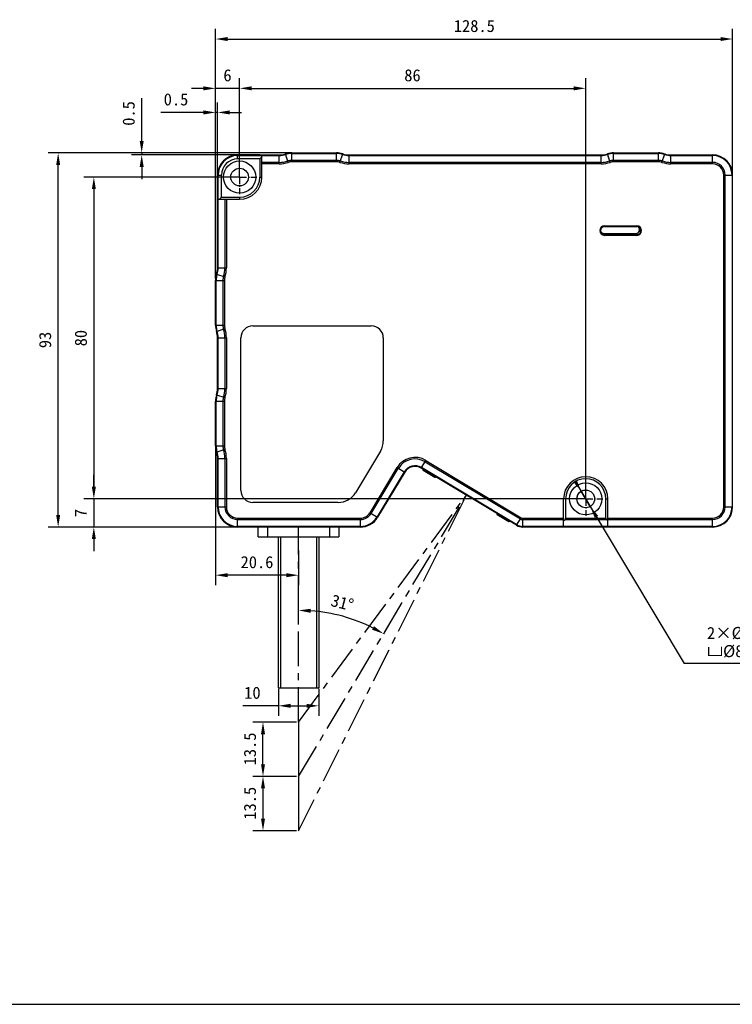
# Model space of a CAD drawing. Header units: millimetres. Extents: x 269 to 744, y 69 to 459.
# Tile 2 of 8: x 450 to 627, y 69 to 314. Entities that reach past the tile are written whole.
import ezdxf

# ---------------------------------------------------------------- set-up
doc = ezdxf.new("R2010")
doc.units = ezdxf.units.MM
doc.header["$LTSCALE"] = 46.255
doc.header["$PDMODE"] = 3
doc.header["$PDSIZE"] = 8
doc.linetypes.add('CENTER', pattern=[0.6, 0.375, -0.075, 0.075, -0.075])
doc.layers.get('0').update_dxf_attribs({"linetype": 'CONTINUOUS'})
doc.layers.get('Defpoints').update_dxf_attribs({"linetype": 'CONTINUOUS'})
for name, color, linetype in [('00_COMPONENTS', 7, 'CONTINUOUS'), ('03_ALL_AXES', 7, 'CONTINUOUS'), ('06_ALL_SURFS', 7, 'CONTINUOUS'), ('50_ALL_DETAILS', 7, 'CONTINUOUS'), ('51__DRAFT_DIMS', 7, 'CONTINUOUS')]:
    doc.layers.add(name, color=color, linetype=linetype)
doc.styles.get("Standard").update_dxf_attribs({"font": 'simfang.ttf'})
doc.dimstyles.new('DIMSTYLE_2', dxfattribs={"dimtxt": 3, "dimasz": 3, "dimexe": 2.5, "dimexo": 0.5, "dimgap": 0.75, "dimtad": 1, "dimdec": 1, "dimdsep": 46, "dimtxsty": 'STANDARD', "dimblk": '_FILLED', "dimblk1": '_FILLED', "dimblk2": '_FILLED', "dimcen": 0.09, "dimclrd": 8, "dimclre": 8, "dimclrt": 256, "dimazin": 2, "dimtp": 0.5, "dimtm": 0.5, "dimtfac": 1, "dimtdec": 1, "dimtofl": 0, "dimtmove": 0, "dimatfit": 3, "dimldrblk": '_FILLED', "dimfxl": 1, "dimtolj": 1, "dimarcsym": 0})

# ---------------------------------------------------------------- blocks, each defined once
blk = doc.blocks.new('_FILLED')
at = {"color": 0, "linetype": 'ByBlock'}
blk.add_solid([(0, 0), (-1, 0.167), (-1, -0.167)], dxfattribs=at)
blk = doc.blocks.new('*D1')
at = {"layer": '51__DRAFT_DIMS', "color": 8, "lineweight": -2}
for p, q in [((498.82, 249.39), (498.82, 293.14)), ((499.32, 269.58), (499.32, 293.14)), ((495.82, 290.64), (485.21, 290.64)), ((502.32, 290.64), (505.32, 290.64))]:
    blk.add_line(p, q, dxfattribs=at)
at = {"layer": 'Defpoints', "color": 0}
for p in [(499.32, 290.64), (499.32, 269.08), (498.82, 248.89)]:
    blk.add_point(p, dxfattribs=at)
at = {"layer": '51__DRAFT_DIMS', "color": 8, "linetype": 'ByBlock', "lineweight": -2, "xscale": 3, "yscale": 3, "zscale": 3}
blk.add_blockref('_FILLED', (498.82, 290.64), dxfattribs=at)
at = {"layer": '51__DRAFT_DIMS', "color": 8, "linetype": 'ByBlock', "lineweight": -2, "xscale": 3, "yscale": 3, "zscale": 3, "rotation": 180}
blk.add_blockref('_FILLED', (499.32, 290.64), dxfattribs=at)
at = {"layer": '51__DRAFT_DIMS', "insert": (492.07, 295.39), "char_height": 3, "attachment_point": 3, "line_spacing_factor": 0.9}
blk.add_mtext('\\A1;0.5', dxfattribs=at)
blk = doc.blocks.new('*D2')
at = {"layer": '51__DRAFT_DIMS', "color": 8, "lineweight": -2}
for p, q in [((498.82, 249.39), (498.82, 311.39)), ((627.32, 275.58), (627.32, 311.39)), ((501.82, 308.89), (624.32, 308.89))]:
    blk.add_line(p, q, dxfattribs=at)
at = {"layer": 'Defpoints', "color": 0}
for p in [(627.32, 308.89), (627.32, 275.08), (498.82, 248.89)]:
    blk.add_point(p, dxfattribs=at)
at = {"layer": '51__DRAFT_DIMS', "color": 8, "linetype": 'ByBlock', "lineweight": -2, "xscale": 3, "yscale": 3, "zscale": 3, "rotation": 180}
blk.add_blockref('_FILLED', (498.82, 308.89), dxfattribs=at)
at = {"layer": '51__DRAFT_DIMS', "color": 8, "linetype": 'ByBlock', "lineweight": -2, "xscale": 3, "yscale": 3, "zscale": 3}
blk.add_blockref('_FILLED', (627.32, 308.89), dxfattribs=at)
at = {"layer": '51__DRAFT_DIMS', "insert": (563.14, 313.64), "char_height": 3, "attachment_point": 2, "line_spacing_factor": 0.9}
blk.add_mtext('\\A1;128.5', dxfattribs=at)
blk = doc.blocks.new('*D3')
at = {"layer": '51__DRAFT_DIMS', "color": 8, "lineweight": -2}
for p, q in [((517.26, 280.58), (457.22, 280.58)), ((459.72, 190.58), (459.72, 277.58)), ((503.82, 187.58), (457.22, 187.58))]:
    blk.add_line(p, q, dxfattribs=at)
at = {"layer": 'Defpoints', "color": 0}
for p in [(459.72, 280.58), (517.76, 280.58), (504.32, 187.58)]:
    blk.add_point(p, dxfattribs=at)
at = {"layer": '51__DRAFT_DIMS', "color": 8, "linetype": 'ByBlock', "lineweight": -2, "xscale": 3, "yscale": 3, "zscale": 3}
for p, rotation in [((459.72, 280.58), 90), ((459.72, 187.58), 270)]:
    blk.add_blockref('_FILLED', p, dxfattribs=dict(at, rotation=rotation))
at = {"layer": '51__DRAFT_DIMS', "insert": (454.97, 234.08), "char_height": 3, "attachment_point": 2, "rotation": 90, "line_spacing_factor": 0.9}
blk.add_mtext('\\A1;93', dxfattribs=at)
blk = doc.blocks.new('*D4')
at = {"layer": '51__DRAFT_DIMS', "color": 8, "lineweight": -2}
for p, q in [((480.48, 283.58), (480.48, 294.18)), ((517.26, 280.58), (477.98, 280.58)), ((509.82, 280.08), (477.98, 280.08)), ((480.48, 277.08), (480.48, 274.08))]:
    blk.add_line(p, q, dxfattribs=at)
at = {"layer": 'Defpoints', "color": 0}
for p in [(480.48, 280.08), (510.32, 280.08), (517.76, 280.58)]:
    blk.add_point(p, dxfattribs=at)
at = {"layer": '51__DRAFT_DIMS', "color": 8, "linetype": 'ByBlock', "lineweight": -2, "xscale": 3, "yscale": 3, "zscale": 3}
for p, rotation in [((480.48, 280.58), 270), ((480.48, 280.08), 90)]:
    blk.add_blockref('_FILLED', p, dxfattribs=dict(at, rotation=rotation))
at = {"layer": '51__DRAFT_DIMS', "insert": (475.73, 287.33), "char_height": 3, "attachment_point": 1, "rotation": 90, "line_spacing_factor": 0.9}
blk.add_mtext('\\A1;0.5', dxfattribs=at)
blk = doc.blocks.new('*D5')
at = {"layer": '51__DRAFT_DIMS', "color": 8, "lineweight": -2}
for p, q in [((498.82, 249.39), (498.82, 299.13)), ((504.82, 275.08), (504.82, 299.13)), ((495.82, 296.63), (492.82, 296.63)), ((507.82, 296.63), (510.82, 296.63))]:
    blk.add_line(p, q, dxfattribs=at)
at = {"layer": 'Defpoints', "color": 0}
for p in [(504.82, 296.63), (504.82, 274.58), (498.82, 248.89)]:
    blk.add_point(p, dxfattribs=at)
at = {"layer": '51__DRAFT_DIMS', "color": 8, "linetype": 'ByBlock', "lineweight": -2, "xscale": 3, "yscale": 3, "zscale": 3}
blk.add_blockref('_FILLED', (498.82, 296.63), dxfattribs=at)
at = {"layer": '51__DRAFT_DIMS', "color": 8, "linetype": 'ByBlock', "lineweight": -2, "xscale": 3, "yscale": 3, "zscale": 3, "rotation": 180}
blk.add_blockref('_FILLED', (504.82, 296.63), dxfattribs=at)
at = {"layer": '51__DRAFT_DIMS', "insert": (501.79, 301.38), "char_height": 3, "attachment_point": 2, "line_spacing_factor": 0.9}
blk.add_mtext('\\A1;6', dxfattribs=at)
blk = doc.blocks.new('*D6')
at = {"layer": '51__DRAFT_DIMS', "color": 8, "lineweight": -2}
for p, q in [((504.82, 275.08), (504.82, 299.13)), ((590.82, 195.08), (590.82, 299.13)), ((507.82, 296.63), (587.82, 296.63))]:
    blk.add_line(p, q, dxfattribs=at)
at = {"layer": 'Defpoints', "color": 0}
for p in [(590.82, 296.63), (504.82, 274.58), (590.82, 194.58)]:
    blk.add_point(p, dxfattribs=at)
at = {"layer": '51__DRAFT_DIMS', "color": 8, "linetype": 'ByBlock', "lineweight": -2, "xscale": 3, "yscale": 3, "zscale": 3, "rotation": 180}
blk.add_blockref('_FILLED', (504.82, 296.63), dxfattribs=at)
at = {"layer": '51__DRAFT_DIMS', "color": 8, "linetype": 'ByBlock', "lineweight": -2, "xscale": 3, "yscale": 3, "zscale": 3}
blk.add_blockref('_FILLED', (590.82, 296.63), dxfattribs=at)
at = {"layer": '51__DRAFT_DIMS', "insert": (547.77, 301.38), "char_height": 3, "attachment_point": 2, "line_spacing_factor": 0.9}
blk.add_mtext('\\A1;86', dxfattribs=at)
blk = doc.blocks.new('*D7')
at = {"layer": '51__DRAFT_DIMS', "color": 8, "lineweight": -2}
for p, q in [((504.32, 274.58), (466.09, 274.58)), ((468.59, 271.58), (468.59, 197.58)), ((590.32, 194.58), (466.09, 194.58))]:
    blk.add_line(p, q, dxfattribs=at)
at = {"layer": 'Defpoints', "color": 0}
for p in [(504.82, 274.58), (468.59, 194.58), (590.82, 194.58)]:
    blk.add_point(p, dxfattribs=at)
at = {"layer": '51__DRAFT_DIMS', "color": 8, "linetype": 'ByBlock', "lineweight": -2, "xscale": 3, "yscale": 3, "zscale": 3}
for p, rotation in [((468.59, 274.58), 90), ((468.59, 194.58), 270)]:
    blk.add_blockref('_FILLED', p, dxfattribs=dict(at, rotation=rotation))
at = {"layer": '51__DRAFT_DIMS', "insert": (463.84, 234.54), "char_height": 3, "attachment_point": 2, "rotation": 90, "line_spacing_factor": 0.9}
blk.add_mtext('\\A1;80', dxfattribs=at)
blk = doc.blocks.new('*D8')
at = {"layer": '51__DRAFT_DIMS', "color": 8, "lineweight": -2}
for p, q in [((498.82, 207.27), (498.82, 173.1)), ((519.46, 181.71), (519.46, 173.1)), ((516.46, 175.6), (501.82, 175.6))]:
    blk.add_line(p, q, dxfattribs=at)
at = {"layer": 'Defpoints', "color": 0}
for p in [(498.82, 207.77), (519.46, 182.21), (498.82, 175.6)]:
    blk.add_point(p, dxfattribs=at)
at = {"layer": '51__DRAFT_DIMS', "color": 8, "linetype": 'ByBlock', "lineweight": -2, "xscale": 3, "yscale": 3, "zscale": 3, "rotation": 180}
blk.add_blockref('_FILLED', (498.82, 175.6), dxfattribs=at)
at = {"layer": '51__DRAFT_DIMS', "color": 8, "linetype": 'ByBlock', "lineweight": -2, "xscale": 3, "yscale": 3, "zscale": 3}
blk.add_blockref('_FILLED', (519.46, 175.6), dxfattribs=at)
at = {"layer": '51__DRAFT_DIMS', "insert": (509.13, 180.35), "char_height": 3, "attachment_point": 2, "line_spacing_factor": 0.9}
blk.add_mtext('\\A1;20.6', dxfattribs=at)
blk = doc.blocks.new('*D28')
at = {"layer": '51__DRAFT_DIMS', "color": 8, "lineweight": -2}
for p, q in [((468.59, 197.58), (468.59, 200.58)), ((590.32, 194.58), (466.09, 194.58)), ((503.82, 187.58), (466.09, 187.58)), ((468.59, 184.58), (468.59, 181.58))]:
    blk.add_line(p, q, dxfattribs=at)
at = {"layer": 'Defpoints', "color": 0}
for p in [(468.59, 194.58), (590.82, 194.58), (504.32, 187.58)]:
    blk.add_point(p, dxfattribs=at)
at = {"layer": '51__DRAFT_DIMS', "color": 8, "linetype": 'ByBlock', "lineweight": -2, "xscale": 3, "yscale": 3, "zscale": 3}
for p, rotation in [((468.59, 194.58), 270), ((468.59, 187.58), 90)]:
    blk.add_blockref('_FILLED', p, dxfattribs=dict(at, rotation=rotation))
at = {"layer": '51__DRAFT_DIMS', "insert": (463.84, 191.06), "char_height": 3, "attachment_point": 2, "rotation": 90, "line_spacing_factor": 0.9}
blk.add_mtext('\\A1;7', dxfattribs=at)
blk = doc.blocks.new('*D30')
at = {"layer": '51__DRAFT_DIMS', "color": 8, "lineweight": -2}
for p, q in [((518.96, 139.08), (508.12, 139.08)), ((510.62, 128.58), (510.62, 136.08)), ((518.96, 125.58), (508.12, 125.58))]:
    blk.add_line(p, q, dxfattribs=at)
at = {"layer": 'Defpoints', "color": 0}
for p in [(510.62, 139.08), (519.46, 139.08), (519.46, 125.58)]:
    blk.add_point(p, dxfattribs=at)
at = {"layer": '51__DRAFT_DIMS', "color": 8, "linetype": 'ByBlock', "lineweight": -2, "xscale": 3, "yscale": 3, "zscale": 3}
for p, rotation in [((510.62, 139.08), 90), ((510.62, 125.58), 270)]:
    blk.add_blockref('_FILLED', p, dxfattribs=dict(at, rotation=rotation))
at = {"layer": '51__DRAFT_DIMS', "insert": (505.87, 132.41), "char_height": 3, "attachment_point": 2, "rotation": 90, "line_spacing_factor": 0.9}
blk.add_mtext('\\A1;13.5', dxfattribs=at)
blk = doc.blocks.new('*D31')
at = {"layer": '51__DRAFT_DIMS', "color": 8, "lineweight": -2}
for p, q in [((518.96, 125.58), (508.12, 125.58)), ((510.62, 122.58), (510.62, 115.08)), ((518.96, 112.08), (508.12, 112.08))]:
    blk.add_line(p, q, dxfattribs=at)
at = {"layer": 'Defpoints', "color": 0}
for p in [(519.46, 125.58), (510.62, 112.08), (519.46, 112.08)]:
    blk.add_point(p, dxfattribs=at)
at = {"layer": '51__DRAFT_DIMS', "color": 8, "linetype": 'ByBlock', "lineweight": -2, "xscale": 3, "yscale": 3, "zscale": 3}
for p, rotation in [((510.62, 125.58), 90), ((510.62, 112.08), 270)]:
    blk.add_blockref('_FILLED', p, dxfattribs=dict(at, rotation=rotation))
at = {"layer": '51__DRAFT_DIMS', "insert": (505.87, 118.91), "char_height": 3, "attachment_point": 2, "rotation": 90, "line_spacing_factor": 0.9}
blk.add_mtext('\\A1;13.5', dxfattribs=at)
blk = doc.blocks.new('*D33')
at = {"layer": '51__DRAFT_DIMS', "color": 8, "lineweight": -2}
for p, q in [((514.46, 147.33), (514.46, 140.63)), ((524.46, 147.33), (524.46, 140.63)), ((514.46, 143.13), (505.61, 143.13)), ((517.46, 143.13), (521.46, 143.13))]:
    blk.add_line(p, q, dxfattribs=at)
at = {"layer": 'Defpoints', "color": 0}
for p in [(514.46, 147.83), (524.46, 147.83), (524.46, 143.13)]:
    blk.add_point(p, dxfattribs=at)
at = {"layer": '51__DRAFT_DIMS', "color": 8, "linetype": 'ByBlock', "lineweight": -2, "xscale": 3, "yscale": 3, "zscale": 3, "rotation": 180}
blk.add_blockref('_FILLED', (514.46, 143.13), dxfattribs=at)
at = {"layer": '51__DRAFT_DIMS', "color": 8, "linetype": 'ByBlock', "lineweight": -2, "xscale": 3, "yscale": 3, "zscale": 3}
blk.add_blockref('_FILLED', (524.46, 143.13), dxfattribs=at)
at = {"layer": '51__DRAFT_DIMS', "insert": (510.03, 147.88), "char_height": 3, "attachment_point": 3, "line_spacing_factor": 0.9}
blk.add_mtext('\\A1;10', dxfattribs=at)

msp = doc.modelspace()

# ---------------------------------------------------------------- linework, layer by layer
at = {"color": 251}
for p, q in [((504.82, 296.63), (498.82, 296.63)), ((499.32, 290.64), (498.82, 290.64)), ((480.48, 280.58), (480.48, 280.08)), ((468.59, 194.58), (468.59, 187.58))]:
    msp.add_line(p, q, dxfattribs=at)
at = {"ltscale": 0.1}
msp.add_line((268.79, 68.93), (743.99, 68.93), dxfattribs=at)
at = {"layer": '00_COMPONENTS', "color": 7}
for p, q in [((504.32, 279.08), (504.32, 280.08)), ((504.32, 280.08), (514.64, 280.08)), ((504.32, 279.93), (514.64, 279.93)), ((509.82, 279.08), (504.32, 279.08)), ((510.32, 279.58), (509.82, 279.08)), ((509.82, 279.08), (509.82, 274.58)), ((510.32, 274.58), (510.32, 280.08)), ((514.64, 277.87), (514.64, 280.08)), ((516.89, 278.23), (516.2, 280.33)), ((517.76, 278.37), (517.76, 280.58)), ((517.76, 280.58), (528.87, 280.58)), ((517.76, 280.43), (528.87, 280.43)), ((528.87, 278.37), (528.87, 280.58)), ((529.75, 278.23), (530.44, 280.33)), ((532, 277.87), (532, 280.08)), ((532, 280.08), (594.64, 280.08)), ((532, 279.93), (594.64, 279.93)), ((594.64, 277.87), (594.64, 280.08)), ((596.89, 278.23), (596.2, 280.33)), ((597.76, 278.37), (597.76, 280.58)), ((597.76, 280.58), (608.87, 280.58)), ((597.76, 280.43), (608.87, 280.43)), ((608.87, 278.37), (608.87, 280.58)), ((609.75, 278.23), (610.44, 280.33)), ((612, 277.87), (612, 280.08)), ((612, 280.08), (622.32, 280.08)), ((612, 279.93), (622.32, 279.93)), ((622.32, 277.87), (622.32, 280.08)), ((514.64, 278.23), (510.32, 278.23)), ((514.64, 277.87), (510.32, 277.87)), ((528.87, 278.73), (517.76, 278.73)), ((528.87, 278.37), (517.76, 278.37)), ((594.64, 278.23), (532, 278.23)), ((594.64, 277.87), (532, 277.87)), ((608.87, 278.73), (597.76, 278.73)), ((608.87, 278.37), (597.76, 278.37)), ((622.32, 278.23), (612, 278.23)), ((622.32, 277.87), (612, 277.87)), ((499.32, 252.01), (499.32, 275.08)), ((499.32, 275.08), (500.32, 275.08)), ((499.46, 252.01), (499.46, 275.08)), ((500.32, 269.58), (500.32, 275.08)), ((509.82, 274.58), (510.32, 274.58)), ((625.11, 192.58), (625.11, 275.08)), ((625.11, 275.08), (627.32, 275.08)), ((625.46, 192.58), (625.46, 275.08)), ((627.17, 275.08), (627.17, 192.58)), ((500.32, 269.58), (499.82, 269.08)), ((500.32, 269.58), (504.82, 269.58)), ((504.82, 269.58), (504.82, 269.08)), ((499.32, 269.08), (504.82, 269.08)), ((501.17, 269.08), (501.17, 252.01)), ((501.52, 269.08), (501.52, 252.01)), ((595.52, 262.48), (595.52, 262.28)), ((595.52, 262.48), (603.52, 262.48)), ((595.52, 262.28), (603.52, 262.28)), ((603.52, 262.48), (603.52, 262.28)), ((595.32, 260.58), (603.32, 260.58)), ((595.52, 260.08), (595.52, 260.28)), ((603.52, 260.28), (595.52, 260.28)), ((603.52, 260.08), (595.52, 260.08)), ((603.52, 260.08), (603.52, 260.28)), ((499.07, 250.45), (501.16, 249.76)), ((499.32, 252.01), (501.52, 252.01)), ((498.82, 237.77), (498.82, 248.89)), ((498.82, 248.89), (501.02, 248.89)), ((498.96, 237.77), (498.96, 248.89)), ((500.67, 248.89), (500.67, 237.77)), ((501.02, 248.89), (501.02, 237.77)), ((498.82, 237.77), (501.02, 237.77)), ((508.12, 237.58), (537.52, 237.58)), ((499.07, 236.21), (501.16, 236.9)), ((499.32, 222.01), (499.32, 234.65)), ((499.32, 234.65), (501.52, 234.65)), ((499.46, 222.01), (499.46, 234.65)), ((501.17, 234.65), (501.17, 222.01)), ((501.52, 234.65), (501.52, 222.01)), ((505.12, 196.68), (505.12, 234.58)), ((540.52, 234.58), (540.52, 208.98)), ((499.07, 220.45), (501.16, 219.76)), ((499.32, 222.01), (501.52, 222.01)), ((498.82, 207.77), (498.82, 218.89)), ((498.82, 218.89), (501.02, 218.89)), ((498.96, 207.77), (498.96, 218.89)), ((500.67, 218.89), (500.67, 207.77)), ((501.02, 218.89), (501.02, 207.77)), ((498.82, 207.77), (501.02, 207.77)), ((499.07, 206.21), (501.16, 206.9)), ((539.8, 206.4), (533.61, 196.1)), ((499.32, 192.58), (499.32, 204.65)), ((499.32, 204.65), (501.52, 204.65)), ((499.46, 192.58), (499.46, 204.65)), ((501.17, 204.65), (501.17, 192.58)), ((501.52, 204.65), (501.52, 192.58)), ((549.96, 202.23), (551.09, 204.13)), ((550.91, 203.82), (574.58, 189.6)), ((551.09, 204.13), (574.77, 189.9)), ((537.22, 191.14), (543.95, 202.34)), ((537.52, 190.96), (544.25, 202.16)), ((545.71, 201.28), (538.98, 190.08)), ((545.84, 201.21), (539.11, 190.01)), ((543.95, 202.34), (545.84, 201.21)), ((573.63, 188.01), (549.96, 202.23)), ((573.71, 188.13), (550.03, 202.36)), ((550.44, 201.71), (553.34, 199.97)), ((529.33, 193.68), (508.12, 193.68)), ((585.82, 194.58), (585.32, 194.58)), ((585.32, 187.58), (585.32, 194.58)), ((585.82, 194.58), (585.82, 189.79)), ((595.82, 194.58), (596.32, 194.58)), ((595.82, 189.79), (595.82, 194.58)), ((596.32, 187.58), (596.32, 194.58)), ((499.32, 192.58), (501.52, 192.58)), ((537.22, 191.14), (539.11, 190.01)), ((625.11, 192.58), (627.32, 192.58)), ((504.32, 187.58), (504.32, 189.79)), ((504.32, 189.79), (534.82, 189.79)), ((504.32, 189.43), (534.82, 189.43)), ((534.82, 187.58), (534.82, 189.79)), ((568.79, 190.69), (571.68, 188.95)), ((573.63, 188.01), (574.77, 189.9)), ((575.18, 189.79), (585.32, 189.79)), ((575.18, 187.58), (575.18, 189.79)), ((575.18, 189.43), (585.32, 189.43)), ((585.32, 189.08), (585.67, 189.43)), ((585.67, 189.43), (595.96, 189.43)), ((585.82, 189.79), (595.82, 189.79)), ((595.96, 189.43), (596.32, 189.08)), ((596.32, 189.79), (622.32, 189.79)), ((596.32, 189.43), (622.32, 189.43)), ((622.32, 187.58), (622.32, 189.79)), ((534.82, 187.73), (504.32, 187.73)), ((534.82, 187.58), (504.32, 187.58)), ((509.46, 185.13), (509.46, 187.58)), ((511.71, 187.58), (511.71, 185.13)), ((527.21, 185.13), (527.21, 187.58)), ((529.46, 187.58), (529.46, 185.13)), ((622.32, 187.73), (575.18, 187.73)), ((622.32, 187.58), (575.18, 187.58)), ((509.46, 185.13), (529.46, 185.13)), ((514.46, 147.63), (514.46, 185.13)), ((514.96, 185.13), (514.96, 147.63)), ((523.96, 147.63), (523.96, 185.13)), ((524.46, 185.13), (524.46, 147.63)), ((514.46, 147.63), (524.46, 147.63))]:
    msp.add_line(p, q, dxfattribs=at)
for centre, radius in [((504.82, 274.58), 4), ((504.82, 274.58), 2.2), ((590.82, 194.58), 4)]:
    msp.add_circle(centre, radius, dxfattribs=at)
at = {"layer": '00_COMPONENTS'}
msp.add_circle((590.82, 194.58), 2.2, dxfattribs=at)
at = {"layer": '00_COMPONENTS', "color": 7}
for centre, radius, start, end in [((504.32, 275.08), 5, 90, 180), ((504.32, 275.08), 4.85, 90, 180), ((504.32, 275.08), 4, 90, 180), ((514.64, 285.08), 5, 270, 288.1949), ((514.64, 285.08), 5.15, 270, 288.1949), ((517.76, 275.58), 5, 90, 108.1949), ((517.76, 275.58), 4.85, 90, 108.1949), ((528.87, 275.58), 5, 71.8051, 90), ((528.87, 275.58), 4.85, 71.8051, 90), ((532, 285.08), 5.15, 251.8051, 270), ((532, 285.08), 5, 251.8051, 270), ((594.64, 285.08), 5, 270, 288.1949), ((594.64, 285.08), 5.15, 270, 288.1949), ((597.76, 275.58), 5, 90, 108.1949), ((597.76, 275.58), 4.85, 90, 108.1949), ((608.87, 275.58), 5, 71.8051, 90), ((608.87, 275.58), 4.85, 71.8051, 90), ((612, 285.08), 5.15, 251.8051, 270), ((612, 285.08), 5, 251.8051, 270), ((622.32, 275.08), 5, 0, 90), ((622.32, 275.08), 4.85, 0, 90), ((514.64, 285.08), 6.85, 270, 288.1949), ((514.64, 285.08), 7.21, 270, 288.1949), ((517.76, 275.58), 3.15, 90, 108.1949), ((517.76, 275.58), 2.79, 90, 108.1949), ((528.87, 275.58), 3.15, 71.8051, 90), ((528.87, 275.58), 2.79, 71.8051, 90), ((532, 285.08), 7.21, 251.8051, 270), ((532, 285.08), 6.85, 251.8051, 270), ((594.64, 285.08), 6.85, 270, 288.1949), ((594.64, 285.08), 7.21, 270, 288.1949), ((597.76, 275.58), 3.15, 90, 108.1949), ((597.76, 275.58), 2.79, 90, 108.1949), ((608.87, 275.58), 3.15, 71.8051, 90), ((608.87, 275.58), 2.79, 71.8051, 90), ((612, 285.08), 7.21, 251.8051, 270), ((612, 285.08), 6.85, 251.8051, 270), ((622.32, 275.08), 3.15, 0, 90), ((622.32, 275.08), 2.79, 0, 90), ((504.82, 274.58), 5.5, 270, 360), ((504.82, 274.58), 5, 270, 360), ((595.52, 261.28), 1.2, 90, 270), ((595.52, 261.28), 1, 90, 270), ((603.32, 261.48), 0.9, 270, 57.5094), ((603.52, 261.28), 1.2, 270, 90), ((603.52, 261.28), 1, 270, 90), ((595.32, 261.48), 0.9, 212.4204, 270), ((503.82, 248.89), 5, 161.8051, 180), ((503.82, 248.89), 4.85, 161.8051, 180), ((494.32, 252.01), 5, 341.8051, 360), ((494.32, 252.01), 5.15, 341.8051, 360), ((503.82, 248.89), 3.15, 161.8051, 180), ((494.32, 252.01), 6.85, 341.8051, 360), ((503.82, 248.89), 2.79, 161.8051, 180), ((494.32, 252.01), 7.21, 341.8051, 360), ((503.82, 237.77), 5, 180, 198.1949), ((503.82, 237.77), 4.85, 180, 198.1949), ((503.82, 237.77), 3.15, 180, 198.1949), ((503.82, 237.77), 2.79, 180, 198.1949), ((508.12, 234.58), 3, 90, 180), ((537.52, 234.58), 3, 0, 90), ((494.32, 234.65), 5, 0, 18.1949), ((494.32, 234.65), 5.15, 0, 18.1949), ((494.32, 234.65), 6.85, 0, 18.1949), ((494.32, 234.65), 7.21, 0, 18.1949), ((503.82, 218.89), 5, 161.8051, 180), ((503.82, 218.89), 4.85, 161.8051, 180), ((494.32, 222.01), 5, 341.8051, 360), ((494.32, 222.01), 5.15, 341.8051, 360), ((494.32, 222.01), 6.85, 341.8051, 360), ((494.32, 222.01), 7.21, 341.8051, 360), ((503.82, 218.89), 3.15, 161.8051, 180), ((503.82, 218.89), 2.79, 161.8051, 180), ((535.52, 208.98), 5, 328.9939, 360), ((503.82, 207.77), 5, 180, 198.1949), ((503.82, 207.77), 4.85, 180, 198.1949), ((494.32, 204.65), 5, 0, 18.1949), ((494.32, 204.65), 5.15, 0, 18.1949), ((503.82, 207.77), 3.15, 180, 198.1949), ((494.32, 204.65), 6.85, 0, 18.1949), ((503.82, 207.77), 2.79, 180, 198.1949), ((494.32, 204.65), 7.21, 0, 18.1949), ((548.41, 199.66), 5.21, 59, 149), ((548.41, 199.66), 4.85, 59, 149), ((548.41, 199.66), 3.15, 59, 149), ((548.41, 199.66), 3, 59, 149), ((550.55, 201.89), 0.212, 152.2802, 239), ((553.45, 200.15), 0.212, 239, 325.7198), ((590.82, 194.58), 5.5, 0, 180), ((590.82, 194.58), 5, 0, 180), ((508.12, 196.68), 3, 180, 270), ((529.33, 198.68), 5, 270, 328.9939), ((504.32, 192.58), 5, 180, 270), ((504.32, 192.58), 4.85, 180, 270), ((504.32, 192.58), 3.15, 180, 270), ((504.32, 192.58), 2.79, 180, 270), ((534.82, 192.58), 2.79, 270, 329), ((534.82, 192.58), 3.15, 270, 329), ((568.9, 190.87), 0.212, 152.2802, 239), ((622.32, 192.58), 5, 270, 360), ((622.32, 192.58), 4.85, 270, 360), ((622.32, 192.58), 3.15, 270, 360), ((622.32, 192.58), 2.79, 270, 360), ((534.82, 192.58), 4.85, 270, 329), ((534.82, 192.58), 5, 270, 329), ((571.79, 189.13), 0.212, 239, 325.7198), ((575.18, 190.58), 1.15, 239, 270), ((575.18, 190.58), 0.793, 239, 270), ((575.18, 190.58), 3, 239, 270), ((575.18, 190.58), 2.85, 239, 270)]:
    msp.add_arc(centre, radius, start, end, dxfattribs=at)
for centre, major_axis, start_param, end_param in [((585.32, 189.79), (0, 0.5), -2.356194, -1.570796), ((596.32, 189.79), (0.5, 0), -3.141593, -2.356194)]:
    msp.add_ellipse(centre, major_axis=major_axis, ratio=1, start_param=start_param, end_param=end_param, dxfattribs=at)
at = {"layer": '03_ALL_AXES', "linetype": 'CENTER', "ltscale": 0.1}
for p, q in [((504.82, 274.58), (504.82, 278.83)), ((504.82, 274.58), (500.57, 274.58)), ((504.82, 274.58), (504.82, 270.33)), ((504.82, 274.58), (509.07, 274.58)), ((590.82, 194.58), (590.82, 198.83)), ((590.82, 194.58), (586.57, 194.58)), ((590.82, 194.58), (590.82, 190.33)), ((590.82, 194.58), (595.07, 194.58))]:
    msp.add_line(p, q, dxfattribs=at)
at = {"layer": '06_ALL_SURFS', "color": 7}
msp.add_line((519.46, 139.08), (519.46, 112.08), dxfattribs=at)
at = {"layer": '50_ALL_DETAILS', "linetype": 'CENTER', "ltscale": 0.5}
for p, q in [((519.46, 112.08), (561.17, 195.5)), ((519.46, 125.58), (561.17, 195.5)), ((519.46, 139.08), (561.17, 195.5)), ((519.46, 139.08), (519.46, 187.58))]:
    msp.add_line(p, q, dxfattribs=at)
at = {"layer": '51__DRAFT_DIMS', "color": 8}
for p, q in [((588.15, 199.04), (615.29, 153.61)), ((591.95, 192.69), (589.69, 196.47)), ((593.48, 190.12), (595.02, 187.54)), ((519.46, 164.5), (519.46, 169.36)), ((540.61, 161.04), (541.89, 163.18)), ((645.62, 153.61), (615.29, 153.61))]:
    msp.add_line(p, q, dxfattribs=at)
at = {"layer": '51__DRAFT_DIMS'}
msp.add_arc((590.82, 194.58), 2.2, 108.0436, 180, dxfattribs=at)
at = {"layer": '51__DRAFT_DIMS', "color": 8}
msp.add_arc((519.46, 125.58), 41.28, 63.3457, 85.8356, dxfattribs=at)

# ---------------------------------------------------------------- block references
at = {"layer": '51__DRAFT_DIMS', "color": 8, "xscale": 3, "yscale": 3, "zscale": 3}
for p, rotation in [((589.69, 196.47), 300.8478813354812), ((591.95, 192.69), 120.8478813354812), ((519.46, 166.86), 177.9177870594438), ((540.61, 161.04), 331.2634462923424)]:
    msp.add_blockref('_FILLED', p, dxfattribs=dict(at, rotation=rotation))

# ---------------------------------------------------------------- texts
at = {"layer": '51__DRAFT_DIMS', "insert": (530.72, 170.22), "char_height": 3, "attachment_point": 2, "rotation": 345.8418, "line_spacing_factor": 0.9}
msp.add_mtext('\\A1;31%%d', dxfattribs=at)
at = {"layer": '51__DRAFT_DIMS', "insert": (620.95, 162.74), "char_height": 3, "attachment_point": 1, "line_spacing_factor": 0.9}
msp.add_mtext('\\A1;{2×%%c4.4通孔\\P{\\fgdt;v}%%c8{\\fgdt;x}13}', dxfattribs=at)

# ---------------------------------------------------------------- dimensions: what is measured, and where the dimension line sits
at = {"layer": '51__DRAFT_DIMS', "color": 251}
for base, p1, p2, picture, middle in [((627.32, 308.89), (498.82, 248.89), (627.32, 275.08), '*D2', (563.14, 308.89)), ((504.82, 296.63), (498.82, 248.89), (504.82, 274.58), '*D5', (501.79, 296.63)), ((590.82, 296.63), (504.82, 274.58), (590.82, 194.58), '*D6', (547.77, 296.63)), ((499.32, 290.64), (498.82, 248.89), (499.32, 269.08), '*D1', (489.02, 290.64)), ((524.46, 143.13), (514.46, 147.83), (524.46, 147.83), '*D33', (508.2, 143.13))]:
    dim = msp.add_linear_dim(base=base, p1=p1, p2=p2, dimstyle='DIMSTYLE_2', dxfattribs=at)
    dim.commit()
    dim.dimension.update_dxf_attribs({"geometry": picture, "text_midpoint": middle, "dimtype": 160})
for base, p1, p2, angle, picture, middle in [((480.48, 280.08), (517.76, 280.58), (510.32, 280.08), 270, '*D4', (480.48, 290.38)), ((498.82, 175.6), (519.46, 182.21), (498.82, 207.77), 180, '*D8', (509.13, 175.6)), ((468.59, 194.58), (504.32, 187.58), (590.82, 194.58), 90, '*D28', (468.59, 191.06)), ((510.62, 139.08), (519.46, 125.58), (519.46, 139.08), 90, '*D30', (510.62, 132.41)), ((510.62, 112.08), (519.46, 125.58), (519.46, 112.08), 270, '*D31', (510.62, 118.91))]:
    dim = msp.add_linear_dim(base=base, p1=p1, p2=p2, angle=angle, dimstyle='DIMSTYLE_2', dxfattribs=at)
    dim.commit()
    dim.dimension.update_dxf_attribs({"geometry": picture, "text_midpoint": middle, "dimtype": 160})
at = {"layer": '51__DRAFT_DIMS', "color": 7}
for base, p1, p2, angle, picture, middle in [((459.72, 280.58), (504.32, 187.58), (517.76, 280.58), 90, '*D3', (459.72, 234.08)), ((468.59, 194.58), (504.82, 274.58), (590.82, 194.58), 270, '*D7', (468.59, 234.54))]:
    dim = msp.add_linear_dim(base=base, p1=p1, p2=p2, angle=angle, dimstyle='DIMSTYLE_2', dxfattribs=at)
    dim.commit()
    dim.dimension.update_dxf_attribs({"geometry": picture, "text_midpoint": middle, "dimtype": 160})

doc.saveas('drawing.dxf')
